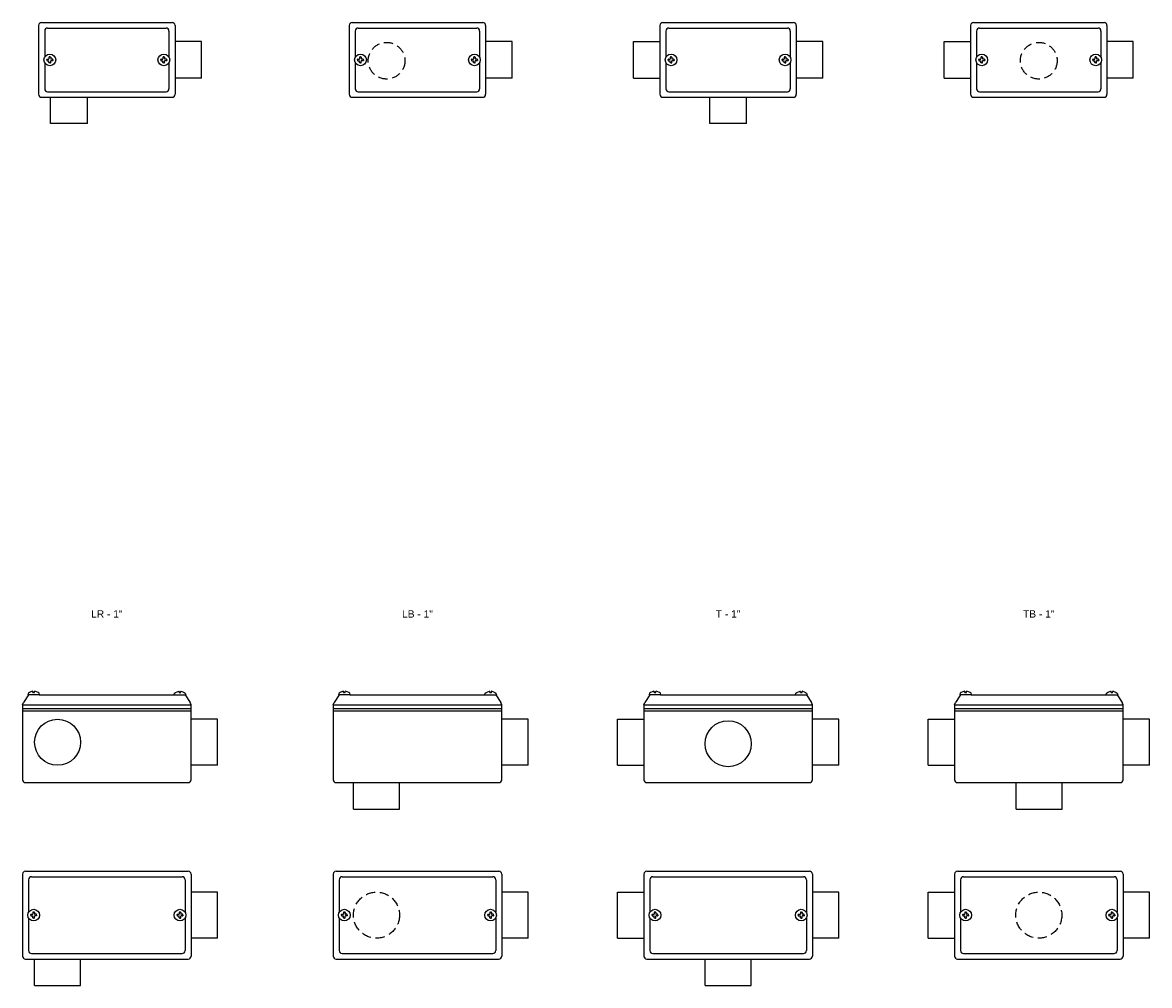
# Model space of a CAD drawing. Header units: millimetres. Extents: x -1637 to 3313, y 823 to 4086.
# Tile 14 of 18: x 1237 to 2005, y 2667 to 3324. Entities that reach past the tile are written whole.
import ezdxf
from ezdxf.enums import TextEntityAlignment as Align

# ---------------------------------------------------------------- set-up
doc = ezdxf.new("R2010")
doc.units = ezdxf.units.MM
doc.linetypes.add('HIDDEN', pattern=[9.525, 6.35, -3.175])
doc.layers.add('CONDULETE', color=8, linetype='Continuous')
doc.layers.add('FURO VASADO', color=251, linetype='HIDDEN')
doc.styles.get("Standard").update_dxf_attribs({"font": 'arial.ttf'})

msp = doc.modelspace()

# ---------------------------------------------------------------- linework, layer by layer
at = {"layer": 'CONDULETE'}
for p, q in [((1247.75, 3321.8), (1247.75, 3274.8)), ((1249.75, 3323.8), (1338.75, 3323.8)), ((1340.75, 3321.8), (1340.75, 3274.8)), ((1459.65, 3321.8), (1459.65, 3274.8)), ((1461.65, 3323.8), (1550.65, 3323.8)), ((1552.65, 3321.8), (1552.65, 3274.8)), ((1671.56, 3321.8), (1671.56, 3274.8)), ((1673.56, 3323.8), (1762.56, 3323.8)), ((1764.56, 3321.8), (1764.56, 3274.8)), ((1883.46, 3321.8), (1883.46, 3274.8)), ((1885.46, 3323.8), (1974.46, 3323.8)), ((1976.46, 3321.8), (1976.46, 3274.8)), ((1251.85, 3318.01), (1251.85, 3300.17)), ((1253.85, 3320.01), (1334.65, 3320.01)), ((1336.65, 3318.01), (1336.65, 3300.17)), ((1463.75, 3318.01), (1463.75, 3300.17)), ((1465.75, 3320.01), (1546.56, 3320.01)), ((1548.56, 3318.01), (1548.56, 3300.17)), ((1675.65, 3318.01), (1675.65, 3300.17)), ((1677.65, 3320.01), (1758.46, 3320.01)), ((1760.46, 3318.01), (1760.46, 3300.17)), ((1887.56, 3318.01), (1887.56, 3300.17)), ((1889.56, 3320.01), (1970.37, 3320.01)), ((1972.37, 3318.01), (1972.37, 3300.17)), ((1358.75, 3310.83), (1340.75, 3310.83)), ((1358.75, 3285.78), (1358.75, 3310.83)), ((1570.65, 3310.83), (1552.65, 3310.83)), ((1570.65, 3285.78), (1570.65, 3310.83)), ((1653.56, 3310.83), (1671.56, 3310.83)), ((1653.56, 3285.78), (1653.56, 3310.83)), ((1782.56, 3310.83), (1764.56, 3310.83)), ((1782.56, 3285.78), (1782.56, 3310.83)), ((1865.46, 3310.83), (1883.46, 3310.83)), ((1865.46, 3285.78), (1865.46, 3310.83)), ((1994.46, 3310.83), (1976.46, 3310.83)), ((1994.46, 3285.78), (1994.46, 3310.83)), ((1253.38, 3298.3), (1253.38, 3298.67)), ((1253.38, 3298.3), (1253.38, 3297.93)), ((1253.58, 3298.87), (1254.64, 3298.87)), ((1254.8, 3300.1), (1254.8, 3299.03)), ((1255.37, 3300.3), (1255, 3300.3)), ((1255.37, 3300.3), (1255.74, 3300.3)), ((1255.94, 3300.1), (1255.94, 3299.03)), ((1257.17, 3298.87), (1256.1, 3298.87)), ((1257.37, 3298.3), (1257.37, 3298.67)), ((1257.37, 3298.3), (1257.37, 3297.93)), ((1331.13, 3298.3), (1331.13, 3298.67)), ((1331.13, 3298.3), (1331.13, 3297.93)), ((1331.33, 3298.87), (1332.4, 3298.87)), ((1332.56, 3300.1), (1332.56, 3299.03)), ((1333.13, 3300.3), (1332.76, 3300.3)), ((1333.13, 3300.3), (1333.5, 3300.3)), ((1333.7, 3300.1), (1333.7, 3299.03)), ((1334.92, 3298.87), (1333.86, 3298.87)), ((1335.12, 3298.3), (1335.12, 3298.67)), ((1335.12, 3298.3), (1335.12, 3297.93)), ((1465.28, 3298.3), (1465.28, 3298.67)), ((1465.28, 3298.3), (1465.28, 3297.93)), ((1465.48, 3298.87), (1466.55, 3298.87)), ((1466.71, 3300.1), (1466.71, 3299.03)), ((1467.28, 3300.3), (1466.91, 3300.3)), ((1467.28, 3300.3), (1467.65, 3300.3)), ((1467.85, 3300.1), (1467.85, 3299.03)), ((1469.07, 3298.87), (1468.01, 3298.87)), ((1469.27, 3298.3), (1469.27, 3298.67)), ((1469.27, 3298.3), (1469.27, 3297.93)), ((1543.04, 3298.3), (1543.04, 3298.67)), ((1543.04, 3298.3), (1543.04, 3297.93)), ((1543.24, 3298.87), (1544.3, 3298.87)), ((1544.46, 3300.1), (1544.46, 3299.03)), ((1545.03, 3300.3), (1544.66, 3300.3)), ((1545.03, 3300.3), (1545.4, 3300.3)), ((1545.6, 3300.1), (1545.6, 3299.03)), ((1546.83, 3298.87), (1545.76, 3298.87)), ((1547.03, 3298.3), (1547.03, 3298.67)), ((1547.03, 3298.3), (1547.03, 3297.93)), ((1677.19, 3298.3), (1677.19, 3298.67)), ((1677.19, 3298.3), (1677.19, 3297.93)), ((1677.39, 3298.87), (1678.45, 3298.87)), ((1678.61, 3300.1), (1678.61, 3299.03)), ((1679.18, 3300.3), (1678.81, 3300.3)), ((1679.18, 3300.3), (1679.55, 3300.3)), ((1679.75, 3300.1), (1679.75, 3299.03)), ((1680.98, 3298.87), (1679.91, 3298.87)), ((1681.18, 3298.3), (1681.18, 3298.67)), ((1681.18, 3298.3), (1681.18, 3297.93)), ((1754.94, 3298.3), (1754.94, 3298.67)), ((1754.94, 3298.3), (1754.94, 3297.93)), ((1755.14, 3298.87), (1756.21, 3298.87)), ((1756.37, 3300.1), (1756.37, 3299.03)), ((1756.94, 3300.3), (1756.57, 3300.3)), ((1756.94, 3300.3), (1757.31, 3300.3)), ((1757.51, 3300.1), (1757.51, 3299.03)), ((1758.73, 3298.87), (1757.67, 3298.87)), ((1758.93, 3298.3), (1758.93, 3298.67)), ((1758.93, 3298.3), (1758.93, 3297.93)), ((1889.09, 3298.3), (1889.09, 3298.67)), ((1889.09, 3298.3), (1889.09, 3297.93)), ((1889.29, 3298.87), (1890.36, 3298.87)), ((1890.52, 3300.1), (1890.52, 3299.03)), ((1891.09, 3300.3), (1890.72, 3300.3)), ((1891.09, 3300.3), (1891.46, 3300.3)), ((1891.66, 3300.1), (1891.66, 3299.03)), ((1892.88, 3298.87), (1891.82, 3298.87)), ((1893.08, 3298.3), (1893.08, 3298.67)), ((1893.08, 3298.3), (1893.08, 3297.93)), ((1966.85, 3298.3), (1966.85, 3298.67)), ((1966.85, 3298.3), (1966.85, 3297.93)), ((1967.05, 3298.87), (1968.11, 3298.87)), ((1968.27, 3300.1), (1968.27, 3299.03)), ((1968.84, 3300.3), (1968.47, 3300.3)), ((1968.84, 3300.3), (1969.21, 3300.3)), ((1969.41, 3300.1), (1969.41, 3299.03)), ((1970.64, 3298.87), (1969.57, 3298.87)), ((1970.84, 3298.3), (1970.84, 3298.67)), ((1970.84, 3298.3), (1970.84, 3297.93)), ((1251.85, 3296.44), (1251.85, 3278.6)), ((1253.58, 3297.73), (1254.64, 3297.73)), ((1254.8, 3296.51), (1254.8, 3297.57)), ((1255.37, 3296.31), (1255, 3296.31)), ((1255.37, 3296.31), (1255.74, 3296.31)), ((1255.94, 3296.51), (1255.94, 3297.57)), ((1257.17, 3297.73), (1256.1, 3297.73)), ((1331.33, 3297.73), (1332.4, 3297.73)), ((1332.56, 3296.51), (1332.56, 3297.57)), ((1333.13, 3296.31), (1332.76, 3296.31)), ((1333.13, 3296.31), (1333.5, 3296.31)), ((1333.7, 3296.51), (1333.7, 3297.57)), ((1334.92, 3297.73), (1333.86, 3297.73)), ((1336.65, 3296.44), (1336.65, 3278.6)), ((1463.75, 3296.44), (1463.75, 3278.6)), ((1465.48, 3297.73), (1466.55, 3297.73)), ((1466.71, 3296.51), (1466.71, 3297.57)), ((1467.28, 3296.31), (1466.91, 3296.31)), ((1467.28, 3296.31), (1467.65, 3296.31)), ((1467.85, 3296.51), (1467.85, 3297.57)), ((1469.07, 3297.73), (1468.01, 3297.73)), ((1543.24, 3297.73), (1544.3, 3297.73)), ((1544.46, 3296.51), (1544.46, 3297.57)), ((1545.03, 3296.31), (1544.66, 3296.31)), ((1545.03, 3296.31), (1545.4, 3296.31)), ((1545.6, 3296.51), (1545.6, 3297.57)), ((1546.83, 3297.73), (1545.76, 3297.73)), ((1548.56, 3296.44), (1548.56, 3278.6)), ((1675.65, 3296.44), (1675.65, 3278.6)), ((1677.39, 3297.73), (1678.45, 3297.73)), ((1678.61, 3296.51), (1678.61, 3297.57)), ((1679.18, 3296.31), (1678.81, 3296.31)), ((1679.18, 3296.31), (1679.55, 3296.31)), ((1679.75, 3296.51), (1679.75, 3297.57)), ((1680.98, 3297.73), (1679.91, 3297.73)), ((1755.14, 3297.73), (1756.21, 3297.73)), ((1756.37, 3296.51), (1756.37, 3297.57)), ((1756.94, 3296.31), (1756.57, 3296.31)), ((1756.94, 3296.31), (1757.31, 3296.31)), ((1757.51, 3296.51), (1757.51, 3297.57)), ((1758.73, 3297.73), (1757.67, 3297.73)), ((1760.46, 3296.44), (1760.46, 3278.6)), ((1887.56, 3296.44), (1887.56, 3278.6)), ((1889.29, 3297.73), (1890.36, 3297.73)), ((1890.52, 3296.51), (1890.52, 3297.57)), ((1891.09, 3296.31), (1890.72, 3296.31)), ((1891.09, 3296.31), (1891.46, 3296.31)), ((1891.66, 3296.51), (1891.66, 3297.57)), ((1892.88, 3297.73), (1891.82, 3297.73)), ((1967.05, 3297.73), (1968.11, 3297.73)), ((1968.27, 3296.51), (1968.27, 3297.57)), ((1968.84, 3296.31), (1968.47, 3296.31)), ((1968.84, 3296.31), (1969.21, 3296.31)), ((1969.41, 3296.51), (1969.41, 3297.57)), ((1970.64, 3297.73), (1969.57, 3297.73)), ((1972.37, 3296.44), (1972.37, 3278.6)), ((1358.75, 3285.78), (1340.75, 3285.78)), ((1570.65, 3285.78), (1552.65, 3285.78)), ((1653.56, 3285.78), (1671.56, 3285.78)), ((1782.56, 3285.78), (1764.56, 3285.78)), ((1865.46, 3285.78), (1883.46, 3285.78)), ((1994.46, 3285.78), (1976.46, 3285.78)), ((1253.85, 3276.6), (1334.65, 3276.6)), ((1465.75, 3276.6), (1546.56, 3276.6)), ((1677.65, 3276.6), (1758.46, 3276.6)), ((1889.56, 3276.6), (1970.37, 3276.6)), ((1249.75, 3272.8), (1338.75, 3272.8)), ((1255.92, 3254.8), (1255.92, 3272.8)), ((1280.97, 3254.8), (1280.97, 3272.8)), ((1461.65, 3272.8), (1550.65, 3272.8)), ((1673.56, 3272.8), (1762.56, 3272.8)), ((1705.53, 3254.8), (1705.53, 3272.8)), ((1730.58, 3254.8), (1730.58, 3272.8)), ((1885.46, 3272.8), (1974.46, 3272.8)), ((1280.97, 3254.8), (1255.92, 3254.8)), ((1730.58, 3254.8), (1705.53, 3254.8)), ((1236.75, 2858.12), (1237.47, 2859.78)), ((1240.85, 2864.99), (1237.47, 2859.78)), ((1248.15, 2864.99), (1240.6, 2864.99)), ((1243.85, 2866.62), (1243.8, 2867.18)), ((1244.37, 2866.44), (1244.05, 2866.44)), ((1244.37, 2866.44), (1244.69, 2866.44)), ((1244.89, 2866.62), (1244.94, 2867.18)), ((1248.15, 2864.99), (1340.35, 2864.99)), ((1340.35, 2864.99), (1347.9, 2864.99)), ((1343.61, 2866.62), (1343.56, 2867.18)), ((1344.13, 2866.44), (1343.81, 2866.44)), ((1344.13, 2866.44), (1344.45, 2866.44)), ((1344.65, 2866.62), (1344.7, 2867.18)), ((1347.65, 2864.99), (1351.03, 2859.78)), ((1351.75, 2858.12), (1351.03, 2859.78)), ((1448.65, 2858.12), (1449.38, 2859.78)), ((1452.75, 2864.99), (1449.38, 2859.78)), ((1460.05, 2864.99), (1452.5, 2864.99)), ((1455.76, 2866.62), (1455.71, 2867.18)), ((1456.28, 2866.44), (1455.96, 2866.44)), ((1456.28, 2866.44), (1456.6, 2866.44)), ((1456.8, 2866.62), (1456.85, 2867.18)), ((1460.05, 2864.99), (1552.26, 2864.99)), ((1552.26, 2864.99), (1559.81, 2864.99)), ((1555.51, 2866.62), (1555.46, 2867.18)), ((1556.03, 2866.44), (1555.71, 2866.44)), ((1556.03, 2866.44), (1556.35, 2866.44)), ((1556.55, 2866.62), (1556.6, 2867.18)), ((1559.56, 2864.99), (1562.93, 2859.78)), ((1563.65, 2858.12), (1562.93, 2859.78)), ((1660.56, 2858.12), (1661.28, 2859.78)), ((1664.65, 2864.99), (1661.28, 2859.78)), ((1671.95, 2864.99), (1664.41, 2864.99)), ((1667.66, 2866.62), (1667.61, 2867.18)), ((1668.18, 2866.44), (1667.86, 2866.44)), ((1668.18, 2866.44), (1668.5, 2866.44)), ((1668.7, 2866.62), (1668.75, 2867.18)), ((1671.95, 2864.99), (1764.16, 2864.99)), ((1764.16, 2864.99), (1771.71, 2864.99)), ((1767.42, 2866.62), (1767.37, 2867.18)), ((1767.94, 2866.44), (1767.62, 2866.44)), ((1767.94, 2866.44), (1768.26, 2866.44)), ((1768.46, 2866.62), (1768.51, 2867.18)), ((1771.46, 2864.99), (1774.83, 2859.78)), ((1775.56, 2858.12), (1774.83, 2859.78)), ((1872.46, 2858.12), (1873.19, 2859.78)), ((1876.56, 2864.99), (1873.19, 2859.78)), ((1883.86, 2864.99), (1876.31, 2864.99)), ((1879.57, 2866.62), (1879.52, 2867.18)), ((1880.09, 2866.44), (1879.77, 2866.44)), ((1880.09, 2866.44), (1880.41, 2866.44)), ((1880.6, 2866.62), (1880.66, 2867.18)), ((1883.86, 2864.99), (1976.07, 2864.99)), ((1976.07, 2864.99), (1983.61, 2864.99)), ((1979.32, 2866.62), (1979.27, 2867.18)), ((1979.84, 2866.44), (1979.52, 2866.44)), ((1979.84, 2866.44), (1980.16, 2866.44)), ((1980.36, 2866.62), (1980.41, 2867.18)), ((1983.37, 2864.99), (1986.74, 2859.78)), ((1987.46, 2858.12), (1986.74, 2859.78)), ((1236.75, 2858.12), (1236.75, 2806.99)), ((1236.75, 2858.12), (1351.75, 2858.12)), ((1236.75, 2855.65), (1351.75, 2855.65)), ((1236.75, 2853.99), (1351.75, 2853.99)), ((1351.75, 2806.99), (1351.75, 2858.12)), ((1448.65, 2858.12), (1448.65, 2806.99)), ((1448.65, 2858.12), (1563.65, 2858.12)), ((1448.65, 2855.65), (1563.65, 2855.65)), ((1448.65, 2853.99), (1563.65, 2853.99)), ((1563.65, 2806.99), (1563.65, 2858.12)), ((1660.56, 2858.12), (1660.56, 2806.99)), ((1660.56, 2858.12), (1775.56, 2858.12)), ((1660.56, 2855.65), (1775.56, 2855.65)), ((1660.56, 2853.99), (1775.56, 2853.99)), ((1775.56, 2806.99), (1775.56, 2858.12)), ((1872.46, 2858.12), (1872.46, 2806.99)), ((1872.46, 2858.12), (1987.46, 2858.12)), ((1872.46, 2855.65), (1987.46, 2855.65)), ((1872.46, 2853.99), (1987.46, 2853.99)), ((1987.46, 2806.99), (1987.46, 2858.12)), ((1369.75, 2848.26), (1351.75, 2848.26)), ((1369.75, 2816.86), (1369.75, 2848.26)), ((1581.65, 2848.26), (1563.65, 2848.26)), ((1581.65, 2816.86), (1581.65, 2848.26)), ((1642.56, 2848.26), (1660.56, 2848.26)), ((1642.56, 2816.86), (1642.56, 2848.26)), ((1793.56, 2848.26), (1775.56, 2848.26)), ((1793.56, 2816.86), (1793.56, 2848.26)), ((1854.46, 2848.26), (1872.46, 2848.26)), ((1854.46, 2816.86), (1854.46, 2848.26)), ((2005.46, 2848.26), (1987.46, 2848.26)), ((2005.46, 2816.86), (2005.46, 2848.26)), ((1369.75, 2816.86), (1351.75, 2816.86)), ((1581.65, 2816.86), (1563.65, 2816.86)), ((1642.56, 2816.86), (1660.56, 2816.86)), ((1793.56, 2816.86), (1775.56, 2816.86)), ((1854.46, 2816.86), (1872.46, 2816.86)), ((2005.46, 2816.86), (1987.46, 2816.86)), ((1238.75, 2804.99), (1349.75, 2804.99)), ((1450.65, 2804.99), (1561.65, 2804.99)), ((1462.5, 2786.99), (1462.5, 2804.99)), ((1493.9, 2786.99), (1493.9, 2804.99)), ((1662.56, 2804.99), (1773.56, 2804.99)), ((1874.46, 2804.99), (1985.46, 2804.99)), ((1914.56, 2786.99), (1914.56, 2804.99)), ((1945.96, 2786.99), (1945.96, 2804.99)), ((1462.5, 2786.99), (1493.9, 2786.99)), ((1914.56, 2786.99), (1945.96, 2786.99)), ((1238.75, 2744.56), (1349.75, 2744.56)), ((1450.65, 2744.56), (1561.65, 2744.56)), ((1662.56, 2744.56), (1773.56, 2744.56)), ((1874.46, 2744.56), (1985.46, 2744.56)), ((1236.75, 2742.56), (1236.75, 2686.56)), ((1240.85, 2738.76), (1240.85, 2716.42)), ((1242.85, 2740.76), (1345.65, 2740.76)), ((1347.65, 2738.76), (1347.65, 2716.42)), ((1351.75, 2742.56), (1351.75, 2686.56)), ((1448.65, 2742.56), (1448.65, 2686.56)), ((1452.75, 2738.76), (1452.75, 2716.42)), ((1454.75, 2740.76), (1557.56, 2740.76)), ((1559.56, 2738.76), (1559.56, 2716.42)), ((1563.65, 2742.56), (1563.65, 2686.56)), ((1660.56, 2742.56), (1660.56, 2686.56)), ((1664.65, 2738.76), (1664.65, 2716.42)), ((1666.65, 2740.76), (1769.46, 2740.76)), ((1771.46, 2738.76), (1771.46, 2716.42)), ((1775.56, 2742.56), (1775.56, 2686.56)), ((1872.46, 2742.56), (1872.46, 2686.56)), ((1876.56, 2738.76), (1876.56, 2716.42)), ((1878.56, 2740.76), (1981.37, 2740.76)), ((1983.37, 2738.76), (1983.37, 2716.42)), ((1987.46, 2742.56), (1987.46, 2686.56)), ((1369.75, 2730.26), (1351.75, 2730.26)), ((1369.75, 2698.86), (1369.75, 2730.26)), ((1581.65, 2730.26), (1563.65, 2730.26)), ((1581.65, 2698.86), (1581.65, 2730.26)), ((1642.56, 2730.26), (1660.56, 2730.26)), ((1642.56, 2698.86), (1642.56, 2730.26)), ((1793.56, 2730.26), (1775.56, 2730.26)), ((1793.56, 2698.86), (1793.56, 2730.26)), ((1854.46, 2730.26), (1872.46, 2730.26)), ((1854.46, 2698.86), (1854.46, 2730.26)), ((2005.46, 2730.26), (1987.46, 2730.26)), ((2005.46, 2698.86), (2005.46, 2730.26)), ((1242.38, 2714.56), (1242.38, 2714.93)), ((1242.38, 2714.56), (1242.38, 2714.19)), ((1242.58, 2715.13), (1243.64, 2715.13)), ((1242.58, 2713.99), (1243.64, 2713.99)), ((1243.8, 2716.35), (1243.8, 2715.29)), ((1243.8, 2712.76), (1243.8, 2713.83)), ((1244.37, 2716.55), (1244, 2716.55)), ((1244.37, 2716.55), (1244.74, 2716.55)), ((1244.94, 2716.35), (1244.94, 2715.29)), ((1244.94, 2712.76), (1244.94, 2713.83)), ((1246.17, 2715.13), (1245.1, 2715.13)), ((1246.17, 2713.99), (1245.1, 2713.99)), ((1246.37, 2714.56), (1246.37, 2714.93)), ((1246.37, 2714.56), (1246.37, 2714.19)), ((1342.13, 2714.56), (1342.13, 2714.93)), ((1342.13, 2714.56), (1342.13, 2714.19)), ((1342.33, 2715.13), (1343.4, 2715.13)), ((1342.33, 2713.99), (1343.4, 2713.99)), ((1343.56, 2716.35), (1343.56, 2715.29)), ((1343.56, 2712.76), (1343.56, 2713.83)), ((1344.13, 2716.55), (1343.76, 2716.55)), ((1344.13, 2716.55), (1344.5, 2716.55)), ((1344.7, 2716.35), (1344.7, 2715.29)), ((1344.7, 2712.76), (1344.7, 2713.83)), ((1345.92, 2715.13), (1344.86, 2715.13)), ((1345.92, 2713.99), (1344.86, 2713.99)), ((1346.12, 2714.56), (1346.12, 2714.93)), ((1346.12, 2714.56), (1346.12, 2714.19)), ((1454.28, 2714.56), (1454.28, 2714.93)), ((1454.28, 2714.56), (1454.28, 2714.19)), ((1454.48, 2715.13), (1455.55, 2715.13)), ((1454.48, 2713.99), (1455.55, 2713.99)), ((1455.71, 2716.35), (1455.71, 2715.29)), ((1455.71, 2712.76), (1455.71, 2713.83)), ((1456.28, 2716.55), (1455.91, 2716.55)), ((1456.28, 2716.55), (1456.65, 2716.55)), ((1456.85, 2716.35), (1456.85, 2715.29)), ((1456.85, 2712.76), (1456.85, 2713.83)), ((1458.07, 2715.13), (1457.01, 2715.13)), ((1458.07, 2713.99), (1457.01, 2713.99)), ((1458.27, 2714.56), (1458.27, 2714.93)), ((1458.27, 2714.56), (1458.27, 2714.19)), ((1554.04, 2714.56), (1554.04, 2714.93)), ((1554.04, 2714.56), (1554.04, 2714.19)), ((1554.24, 2715.13), (1555.3, 2715.13)), ((1554.24, 2713.99), (1555.3, 2713.99)), ((1555.46, 2716.35), (1555.46, 2715.29)), ((1555.46, 2712.76), (1555.46, 2713.83)), ((1556.03, 2716.55), (1555.66, 2716.55)), ((1556.03, 2716.55), (1556.4, 2716.55)), ((1556.6, 2716.35), (1556.6, 2715.29)), ((1556.6, 2712.76), (1556.6, 2713.83)), ((1557.83, 2715.13), (1556.76, 2715.13)), ((1557.83, 2713.99), (1556.76, 2713.99)), ((1558.03, 2714.56), (1558.03, 2714.93)), ((1558.03, 2714.56), (1558.03, 2714.19)), ((1666.19, 2714.56), (1666.19, 2714.93)), ((1666.19, 2714.56), (1666.19, 2714.19)), ((1666.39, 2715.13), (1667.45, 2715.13)), ((1666.39, 2713.99), (1667.45, 2713.99)), ((1667.61, 2716.35), (1667.61, 2715.29)), ((1667.61, 2712.76), (1667.61, 2713.83)), ((1668.18, 2716.55), (1667.81, 2716.55)), ((1668.18, 2716.55), (1668.55, 2716.55)), ((1668.75, 2716.35), (1668.75, 2715.29)), ((1668.75, 2712.76), (1668.75, 2713.83)), ((1669.98, 2715.13), (1668.91, 2715.13)), ((1669.98, 2713.99), (1668.91, 2713.99)), ((1670.18, 2714.56), (1670.18, 2714.93)), ((1670.18, 2714.56), (1670.18, 2714.19)), ((1765.94, 2714.56), (1765.94, 2714.93)), ((1765.94, 2714.56), (1765.94, 2714.19)), ((1766.14, 2715.13), (1767.21, 2715.13)), ((1766.14, 2713.99), (1767.21, 2713.99)), ((1767.37, 2716.35), (1767.37, 2715.29)), ((1767.37, 2712.76), (1767.37, 2713.83)), ((1767.94, 2716.55), (1767.57, 2716.55)), ((1767.94, 2716.55), (1768.31, 2716.55)), ((1768.51, 2716.35), (1768.51, 2715.29)), ((1768.51, 2712.76), (1768.51, 2713.83)), ((1769.73, 2715.13), (1768.67, 2715.13)), ((1769.73, 2713.99), (1768.67, 2713.99)), ((1769.93, 2714.56), (1769.93, 2714.93)), ((1769.93, 2714.56), (1769.93, 2714.19)), ((1878.09, 2714.56), (1878.09, 2714.93)), ((1878.09, 2714.56), (1878.09, 2714.19)), ((1878.29, 2715.13), (1879.36, 2715.13)), ((1878.29, 2713.99), (1879.36, 2713.99)), ((1879.52, 2716.35), (1879.52, 2715.29)), ((1879.52, 2712.76), (1879.52, 2713.83)), ((1880.09, 2716.55), (1879.72, 2716.55)), ((1880.09, 2716.55), (1880.46, 2716.55)), ((1880.66, 2716.35), (1880.66, 2715.29)), ((1880.66, 2712.76), (1880.66, 2713.83)), ((1881.88, 2715.13), (1880.82, 2715.13)), ((1881.88, 2713.99), (1880.82, 2713.99)), ((1882.08, 2714.56), (1882.08, 2714.93)), ((1882.08, 2714.56), (1882.08, 2714.19)), ((1977.85, 2714.56), (1977.85, 2714.93)), ((1977.85, 2714.56), (1977.85, 2714.19)), ((1978.05, 2715.13), (1979.11, 2715.13)), ((1978.05, 2713.99), (1979.11, 2713.99)), ((1979.27, 2716.35), (1979.27, 2715.29)), ((1979.27, 2712.76), (1979.27, 2713.83)), ((1979.84, 2716.55), (1979.47, 2716.55)), ((1979.84, 2716.55), (1980.21, 2716.55)), ((1980.41, 2716.35), (1980.41, 2715.29)), ((1980.41, 2712.76), (1980.41, 2713.83)), ((1981.64, 2715.13), (1980.57, 2715.13)), ((1981.64, 2713.99), (1980.57, 2713.99)), ((1981.84, 2714.56), (1981.84, 2714.93)), ((1981.84, 2714.56), (1981.84, 2714.19)), ((1240.85, 2712.69), (1240.85, 2690.35)), ((1240.85, 2708.19), (1240.85, 2690.35)), ((1244.37, 2712.56), (1244, 2712.56)), ((1244.37, 2712.56), (1244.74, 2712.56)), ((1344.13, 2712.56), (1343.76, 2712.56)), ((1344.13, 2712.56), (1344.5, 2712.56)), ((1347.65, 2712.69), (1347.65, 2690.35)), ((1347.65, 2708.19), (1347.65, 2690.35)), ((1452.75, 2712.69), (1452.75, 2690.35)), ((1452.75, 2708.19), (1452.75, 2690.35)), ((1456.28, 2712.56), (1455.91, 2712.56)), ((1456.28, 2712.56), (1456.65, 2712.56)), ((1556.03, 2712.56), (1555.66, 2712.56)), ((1556.03, 2712.56), (1556.4, 2712.56)), ((1559.56, 2712.69), (1559.56, 2690.35)), ((1559.56, 2708.19), (1559.56, 2690.35)), ((1664.65, 2712.69), (1664.65, 2690.35)), ((1664.65, 2708.19), (1664.65, 2690.35)), ((1668.18, 2712.56), (1667.81, 2712.56)), ((1668.18, 2712.56), (1668.55, 2712.56)), ((1767.94, 2712.56), (1767.57, 2712.56)), ((1767.94, 2712.56), (1768.31, 2712.56)), ((1771.46, 2712.69), (1771.46, 2690.35)), ((1771.46, 2708.19), (1771.46, 2690.35)), ((1876.56, 2712.69), (1876.56, 2690.35)), ((1876.56, 2708.19), (1876.56, 2690.35)), ((1880.09, 2712.56), (1879.72, 2712.56)), ((1880.09, 2712.56), (1880.46, 2712.56)), ((1979.84, 2712.56), (1979.47, 2712.56)), ((1979.84, 2712.56), (1980.21, 2712.56)), ((1983.37, 2712.69), (1983.37, 2690.35)), ((1983.37, 2708.19), (1983.37, 2690.35)), ((1369.75, 2698.86), (1351.75, 2698.86)), ((1581.65, 2698.86), (1563.65, 2698.86)), ((1642.56, 2698.86), (1660.56, 2698.86)), ((1793.56, 2698.86), (1775.56, 2698.86)), ((1854.46, 2698.86), (1872.46, 2698.86)), ((2005.46, 2698.86), (1987.46, 2698.86)), ((1238.75, 2684.56), (1349.75, 2684.56)), ((1242.85, 2688.35), (1345.65, 2688.35)), ((1244.95, 2666.56), (1244.95, 2684.56)), ((1276.35, 2666.56), (1276.35, 2684.56)), ((1450.65, 2684.56), (1561.65, 2684.56)), ((1454.75, 2688.35), (1557.56, 2688.35)), ((1662.56, 2684.56), (1773.56, 2684.56)), ((1666.65, 2688.35), (1769.46, 2688.35)), ((1702.36, 2666.56), (1702.36, 2684.56)), ((1733.76, 2666.56), (1733.76, 2684.56)), ((1874.46, 2684.56), (1985.46, 2684.56)), ((1878.56, 2688.35), (1981.37, 2688.35)), ((1244.95, 2666.56), (1276.35, 2666.56)), ((1702.36, 2666.56), (1733.76, 2666.56))]:
    msp.add_line(p, q, dxfattribs=at)
for centre, radius in [((1255.37, 3298.3), 3.99), ((1333.13, 3298.3), 3.99), ((1467.28, 3298.3), 3.99), ((1545.03, 3298.3), 3.99), ((1679.18, 3298.3), 3.99), ((1756.94, 3298.3), 3.99), ((1891.09, 3298.3), 3.99), ((1968.84, 3298.3), 3.99), ((1260.65, 2832.56), 15.7), ((1718.06, 2831.56), 15.7), ((1244.37, 2714.56), 3.99), ((1344.13, 2714.56), 3.99), ((1456.28, 2714.56), 3.99), ((1556.03, 2714.56), 3.99), ((1668.18, 2714.56), 3.99), ((1767.94, 2714.56), 3.99), ((1880.09, 2714.56), 3.99), ((1979.84, 2714.56), 3.99)]:
    msp.add_circle(centre, radius, dxfattribs=at)
for centre, radius, start, end in [((1249.75, 3321.8), 2, 90, 180), ((1338.75, 3321.8), 2, 0, 90), ((1461.65, 3321.8), 2, 90, 180), ((1550.65, 3321.8), 2, 0, 90), ((1673.56, 3321.8), 2, 90, 180), ((1762.56, 3321.8), 2, 0, 90), ((1885.46, 3321.8), 2, 90, 180), ((1974.46, 3321.8), 2, 0, 90), ((1253.85, 3318.01), 2, 90, 180), ((1334.65, 3318.01), 2, 0, 90), ((1465.75, 3318.01), 2, 90, 180), ((1546.56, 3318.01), 2, 0, 90), ((1677.65, 3318.01), 2, 90, 180), ((1758.46, 3318.01), 2, 0, 90), ((1889.56, 3318.01), 2, 90, 180), ((1970.37, 3318.01), 2, 0, 90), ((1253.58, 3298.67), 0.2, 90, 180), ((1253.58, 3297.93), 0.2, 180, 270), ((1254.64, 3299.03), 0.16, 270, 0), ((1255, 3300.1), 0.2, 90, 180), ((1255.74, 3300.1), 0.2, 0, 90), ((1256.1, 3299.03), 0.16, 180, 270), ((1257.17, 3298.67), 0.2, 0, 90), ((1257.17, 3297.93), 0.2, 270, 0), ((1331.33, 3298.67), 0.2, 90, 180), ((1331.33, 3297.93), 0.2, 180, 270), ((1332.4, 3299.03), 0.16, 270, 0), ((1332.76, 3300.1), 0.2, 90, 180), ((1333.5, 3300.1), 0.2, 0, 90), ((1333.86, 3299.03), 0.16, 180, 270), ((1334.92, 3298.67), 0.2, 0, 90), ((1334.92, 3297.93), 0.2, 270, 0), ((1465.48, 3298.67), 0.2, 90, 180), ((1465.48, 3297.93), 0.2, 180, 270), ((1466.55, 3299.03), 0.16, 270, 0), ((1466.91, 3300.1), 0.2, 90, 180), ((1467.65, 3300.1), 0.2, 0, 90), ((1468.01, 3299.03), 0.16, 180, 270), ((1469.07, 3298.67), 0.2, 0, 90), ((1469.07, 3297.93), 0.2, 270, 0), ((1543.24, 3298.67), 0.2, 90, 180), ((1543.24, 3297.93), 0.2, 180, 270), ((1544.3, 3299.03), 0.16, 270, 0), ((1544.66, 3300.1), 0.2, 90, 180), ((1545.4, 3300.1), 0.2, 0, 90), ((1545.76, 3299.03), 0.16, 180, 270), ((1546.83, 3298.67), 0.2, 0, 90), ((1546.83, 3297.93), 0.2, 270, 0), ((1677.39, 3298.67), 0.2, 90, 180), ((1677.39, 3297.93), 0.2, 180, 270), ((1678.45, 3299.03), 0.16, 270, 0), ((1678.81, 3300.1), 0.2, 90, 180), ((1679.55, 3300.1), 0.2, 0, 90), ((1679.91, 3299.03), 0.16, 180, 270), ((1680.98, 3298.67), 0.2, 0, 90), ((1680.98, 3297.93), 0.2, 270, 0), ((1755.14, 3298.67), 0.2, 90, 180), ((1755.14, 3297.93), 0.2, 180, 270), ((1756.21, 3299.03), 0.16, 270, 0), ((1756.57, 3300.1), 0.2, 90, 180), ((1757.31, 3300.1), 0.2, 0, 90), ((1757.67, 3299.03), 0.16, 180, 270), ((1758.73, 3298.67), 0.2, 0, 90), ((1758.73, 3297.93), 0.2, 270, 0), ((1889.29, 3298.67), 0.2, 90, 180), ((1889.29, 3297.93), 0.2, 180, 270), ((1890.36, 3299.03), 0.16, 270, 0), ((1890.72, 3300.1), 0.2, 90, 180), ((1891.46, 3300.1), 0.2, 0, 90), ((1891.82, 3299.03), 0.16, 180, 270), ((1892.88, 3298.67), 0.2, 0, 90), ((1892.88, 3297.93), 0.2, 270, 0), ((1967.05, 3298.67), 0.2, 90, 180), ((1967.05, 3297.93), 0.2, 180, 270), ((1968.11, 3299.03), 0.16, 270, 0), ((1968.47, 3300.1), 0.2, 90, 180), ((1969.21, 3300.1), 0.2, 0, 90), ((1969.57, 3299.03), 0.16, 180, 270), ((1970.64, 3298.67), 0.2, 0, 90), ((1970.64, 3297.93), 0.2, 270, 0), ((1254.64, 3297.57), 0.16, 0, 90), ((1255, 3296.51), 0.2, 180, 270), ((1255.74, 3296.51), 0.2, 270, 0), ((1256.1, 3297.57), 0.16, 90, 180), ((1332.4, 3297.57), 0.16, 0, 90), ((1332.76, 3296.51), 0.2, 180, 270), ((1333.5, 3296.51), 0.2, 270, 0), ((1333.86, 3297.57), 0.16, 90, 180), ((1466.55, 3297.57), 0.16, 0, 90), ((1466.91, 3296.51), 0.2, 180, 270), ((1467.65, 3296.51), 0.2, 270, 0), ((1468.01, 3297.57), 0.16, 90, 180), ((1544.3, 3297.57), 0.16, 0, 90), ((1544.66, 3296.51), 0.2, 180, 270), ((1545.4, 3296.51), 0.2, 270, 0), ((1545.76, 3297.57), 0.16, 90, 180), ((1678.45, 3297.57), 0.16, 0, 90), ((1678.81, 3296.51), 0.2, 180, 270), ((1679.55, 3296.51), 0.2, 270, 0), ((1679.91, 3297.57), 0.16, 90, 180), ((1756.21, 3297.57), 0.16, 0, 90), ((1756.57, 3296.51), 0.2, 180, 270), ((1757.31, 3296.51), 0.2, 270, 0), ((1757.67, 3297.57), 0.16, 90, 180), ((1890.36, 3297.57), 0.16, 0, 90), ((1890.72, 3296.51), 0.2, 180, 270), ((1891.46, 3296.51), 0.2, 270, 0), ((1891.82, 3297.57), 0.16, 90, 180), ((1968.11, 3297.57), 0.16, 0, 90), ((1968.47, 3296.51), 0.2, 180, 270), ((1969.21, 3296.51), 0.2, 270, 0), ((1969.57, 3297.57), 0.16, 90, 180), ((1249.75, 3274.8), 2, 180, 270), ((1253.85, 3278.6), 2, 180, 270), ((1334.65, 3278.6), 2, 270, 0), ((1338.75, 3274.8), 2, 270, 0), ((1461.65, 3274.8), 2, 180, 270), ((1465.75, 3278.6), 2, 180, 270), ((1546.56, 3278.6), 2, 270, 0), ((1550.65, 3274.8), 2, 270, 0), ((1673.56, 3274.8), 2, 180, 270), ((1677.65, 3278.6), 2, 180, 270), ((1758.46, 3278.6), 2, 270, 0), ((1762.56, 3274.8), 2, 270, 0), ((1885.46, 3274.8), 2, 180, 270), ((1889.56, 3278.6), 2, 180, 270), ((1970.37, 3278.6), 2, 270, 0), ((1974.46, 3274.8), 2, 270, 0), ((1243.6, 2867.16), 0.2, 5.15271, 97.00038), ((1245.14, 2867.16), 0.2, 82.99962, 174.84729), ((1343.36, 2867.16), 0.2, 5.15271, 97.00038), ((1344.9, 2867.16), 0.2, 82.99962, 174.84729), ((1455.51, 2867.16), 0.2, 5.15271, 97.00038), ((1457.05, 2867.16), 0.2, 82.99962, 174.84729), ((1555.26, 2867.16), 0.2, 5.15271, 97.00038), ((1556.8, 2867.16), 0.2, 82.99962, 174.84729), ((1667.41, 2867.16), 0.2, 5.15271, 97.00038), ((1668.95, 2867.16), 0.2, 82.99962, 174.84729), ((1767.17, 2867.16), 0.2, 5.15271, 97.00038), ((1768.7, 2867.16), 0.2, 82.99962, 174.84729), ((1879.32, 2867.16), 0.2, 5.15271, 97.00038), ((1880.85, 2867.16), 0.2, 82.99962, 174.84729), ((1979.07, 2867.16), 0.2, 5.15271, 97.00038), ((1980.61, 2867.16), 0.2, 82.99962, 174.84729), ((1240.6, 2865.19), 0.2, 170.96153, 270), ((1244.05, 2866.64), 0.2, 185.15271, 270), ((1244.69, 2866.64), 0.2, 270, 354.84729), ((1248.15, 2865.19), 0.2, 270, 9.03847), ((1340.35, 2865.19), 0.2, 170.96153, 270), ((1343.81, 2866.64), 0.2, 185.15271, 270), ((1344.45, 2866.64), 0.2, 270, 354.84729), ((1347.9, 2865.19), 0.2, 270, 9.03847), ((1452.5, 2865.19), 0.2, 170.96153, 270), ((1455.96, 2866.64), 0.2, 185.15271, 270), ((1456.6, 2866.64), 0.2, 270, 354.84729), ((1460.05, 2865.19), 0.2, 270, 9.03847), ((1552.26, 2865.19), 0.2, 170.96153, 270), ((1555.71, 2866.64), 0.2, 185.15271, 270), ((1556.35, 2866.64), 0.2, 270, 354.84729), ((1559.81, 2865.19), 0.2, 270, 9.03847), ((1664.41, 2865.19), 0.2, 170.96153, 270), ((1667.86, 2866.64), 0.2, 185.15271, 270), ((1668.5, 2866.64), 0.2, 270, 354.84729), ((1671.95, 2865.19), 0.2, 270, 9.03847), ((1764.16, 2865.19), 0.2, 170.96153, 270), ((1767.62, 2866.64), 0.2, 185.15271, 270), ((1768.26, 2866.64), 0.2, 270, 354.84729), ((1771.71, 2865.19), 0.2, 270, 9.03847), ((1876.31, 2865.19), 0.2, 170.96153, 270), ((1879.77, 2866.64), 0.2, 185.15271, 270), ((1880.41, 2866.64), 0.2, 270, 354.84729), ((1883.86, 2865.19), 0.2, 270, 9.03847), ((1976.07, 2865.19), 0.2, 170.96153, 270), ((1979.52, 2866.64), 0.2, 185.15271, 270), ((1980.16, 2866.64), 0.2, 270, 354.84729), ((1983.61, 2865.19), 0.2, 270, 9.03847), ((1238.75, 2806.99), 2, 180, 270), ((1349.75, 2806.99), 2, 270, 0), ((1450.65, 2806.99), 2, 180, 270), ((1561.65, 2806.99), 2, 270, 0), ((1662.56, 2806.99), 2, 180, 270), ((1773.56, 2806.99), 2, 270, 0), ((1874.46, 2806.99), 2, 180, 270), ((1985.46, 2806.99), 2, 270, 0), ((1238.75, 2742.56), 2, 90, 180), ((1349.75, 2742.56), 2, 0, 90), ((1450.65, 2742.56), 2, 90, 180), ((1561.65, 2742.56), 2, 0, 90), ((1662.56, 2742.56), 2, 90, 180), ((1773.56, 2742.56), 2, 0, 90), ((1874.46, 2742.56), 2, 90, 180), ((1985.46, 2742.56), 2, 0, 90), ((1242.85, 2738.76), 2, 90, 180), ((1345.65, 2738.76), 2, 0, 90), ((1454.75, 2738.76), 2, 90, 180), ((1557.56, 2738.76), 2, 0, 90), ((1666.65, 2738.76), 2, 90, 180), ((1769.46, 2738.76), 2, 0, 90), ((1878.56, 2738.76), 2, 90, 180), ((1981.37, 2738.76), 2, 0, 90), ((1242.58, 2714.93), 0.2, 90, 180), ((1242.58, 2714.19), 0.2, 180, 270), ((1243.64, 2715.29), 0.16, 270, 0), ((1243.64, 2713.83), 0.16, 0, 90), ((1244, 2716.35), 0.2, 90, 180), ((1244.74, 2716.35), 0.2, 0, 90), ((1245.1, 2715.29), 0.16, 180, 270), ((1245.1, 2713.83), 0.16, 90, 180), ((1246.17, 2714.93), 0.2, 0, 90), ((1246.17, 2714.19), 0.2, 270, 0), ((1342.33, 2714.93), 0.2, 90, 180), ((1342.33, 2714.19), 0.2, 180, 270), ((1343.4, 2715.29), 0.16, 270, 0), ((1343.4, 2713.83), 0.16, 0, 90), ((1343.76, 2716.35), 0.2, 90, 180), ((1344.5, 2716.35), 0.2, 0, 90), ((1344.86, 2715.29), 0.16, 180, 270), ((1344.86, 2713.83), 0.16, 90, 180), ((1345.92, 2714.93), 0.2, 0, 90), ((1345.92, 2714.19), 0.2, 270, 0), ((1454.48, 2714.93), 0.2, 90, 180), ((1454.48, 2714.19), 0.2, 180, 270), ((1455.55, 2715.29), 0.16, 270, 0), ((1455.55, 2713.83), 0.16, 0, 90), ((1455.91, 2716.35), 0.2, 90, 180), ((1456.65, 2716.35), 0.2, 0, 90), ((1457.01, 2715.29), 0.16, 180, 270), ((1457.01, 2713.83), 0.16, 90, 180), ((1458.07, 2714.93), 0.2, 0, 90), ((1458.07, 2714.19), 0.2, 270, 0), ((1554.24, 2714.93), 0.2, 90, 180), ((1554.24, 2714.19), 0.2, 180, 270), ((1555.3, 2715.29), 0.16, 270, 0), ((1555.3, 2713.83), 0.16, 0, 90), ((1555.66, 2716.35), 0.2, 90, 180), ((1556.4, 2716.35), 0.2, 0, 90), ((1556.76, 2715.29), 0.16, 180, 270), ((1556.76, 2713.83), 0.16, 90, 180), ((1557.83, 2714.93), 0.2, 0, 90), ((1557.83, 2714.19), 0.2, 270, 0), ((1666.39, 2714.93), 0.2, 90, 180), ((1666.39, 2714.19), 0.2, 180, 270), ((1667.45, 2715.29), 0.16, 270, 0), ((1667.45, 2713.83), 0.16, 0, 90), ((1667.81, 2716.35), 0.2, 90, 180), ((1668.55, 2716.35), 0.2, 0, 90), ((1668.91, 2715.29), 0.16, 180, 270), ((1668.91, 2713.83), 0.16, 90, 180), ((1669.98, 2714.93), 0.2, 0, 90), ((1669.98, 2714.19), 0.2, 270, 0), ((1766.14, 2714.93), 0.2, 90, 180), ((1766.14, 2714.19), 0.2, 180, 270), ((1767.21, 2715.29), 0.16, 270, 0), ((1767.21, 2713.83), 0.16, 0, 90), ((1767.57, 2716.35), 0.2, 90, 180), ((1768.31, 2716.35), 0.2, 0, 90), ((1768.67, 2715.29), 0.16, 180, 270), ((1768.67, 2713.83), 0.16, 90, 180), ((1769.73, 2714.93), 0.2, 0, 90), ((1769.73, 2714.19), 0.2, 270, 0), ((1878.29, 2714.93), 0.2, 90, 180), ((1878.29, 2714.19), 0.2, 180, 270), ((1879.36, 2715.29), 0.16, 270, 0), ((1879.36, 2713.83), 0.16, 0, 90), ((1879.72, 2716.35), 0.2, 90, 180), ((1880.46, 2716.35), 0.2, 0, 90), ((1880.82, 2715.29), 0.16, 180, 270), ((1880.82, 2713.83), 0.16, 90, 180), ((1881.88, 2714.93), 0.2, 0, 90), ((1881.88, 2714.19), 0.2, 270, 0), ((1978.05, 2714.93), 0.2, 90, 180), ((1978.05, 2714.19), 0.2, 180, 270), ((1979.11, 2715.29), 0.16, 270, 0), ((1979.11, 2713.83), 0.16, 0, 90), ((1979.47, 2716.35), 0.2, 90, 180), ((1980.21, 2716.35), 0.2, 0, 90), ((1980.57, 2715.29), 0.16, 180, 270), ((1980.57, 2713.83), 0.16, 90, 180), ((1981.64, 2714.93), 0.2, 0, 90), ((1981.64, 2714.19), 0.2, 270, 0), ((1244, 2712.76), 0.2, 180, 270), ((1244.74, 2712.76), 0.2, 270, 0), ((1343.76, 2712.76), 0.2, 180, 270), ((1344.5, 2712.76), 0.2, 270, 0), ((1455.91, 2712.76), 0.2, 180, 270), ((1456.65, 2712.76), 0.2, 270, 0), ((1555.66, 2712.76), 0.2, 180, 270), ((1556.4, 2712.76), 0.2, 270, 0), ((1667.81, 2712.76), 0.2, 180, 270), ((1668.55, 2712.76), 0.2, 270, 0), ((1767.57, 2712.76), 0.2, 180, 270), ((1768.31, 2712.76), 0.2, 270, 0), ((1879.72, 2712.76), 0.2, 180, 270), ((1880.46, 2712.76), 0.2, 270, 0), ((1979.47, 2712.76), 0.2, 180, 270), ((1980.21, 2712.76), 0.2, 270, 0), ((1238.75, 2686.56), 2, 180, 270), ((1242.85, 2690.35), 2, 180, 270), ((1345.65, 2690.35), 2, 270, 0), ((1349.75, 2686.56), 2, 270, 0), ((1450.65, 2686.56), 2, 180, 270), ((1454.75, 2690.35), 2, 180, 270), ((1557.56, 2690.35), 2, 270, 0), ((1561.65, 2686.56), 2, 270, 0), ((1662.56, 2686.56), 2, 180, 270), ((1666.65, 2690.35), 2, 180, 270), ((1769.46, 2690.35), 2, 270, 0), ((1773.56, 2686.56), 2, 270, 0), ((1874.46, 2686.56), 2, 180, 270), ((1878.56, 2690.35), 2, 180, 270), ((1981.37, 2690.35), 2, 270, 0), ((1985.46, 2686.56), 2, 270, 0)]:
    msp.add_arc(centre, radius, start, end, dxfattribs=at)
for centre, start_param, end_param in [((1244.37, 2864.99), 1.770953, 3.045608), ((1244.37, 2864.99), 0.095985, 1.37064), ((1456.28, 2864.99), 1.770953, 3.045608), ((1456.28, 2864.99), 0.095985, 1.37064), ((1668.18, 2864.99), 1.770953, 3.045608), ((1668.18, 2864.99), 0.095985, 1.37064), ((1880.09, 2864.99), 1.770953, 3.045608), ((1880.09, 2864.99), 0.095985, 1.37064)]:
    msp.add_ellipse(centre, major_axis=(3.99, 0), ratio=0.605263, start_param=start_param, end_param=end_param, dxfattribs=at)
at = {"layer": 'CONDULETE', "extrusion": (0, 0, -1)}
for centre, start_param, end_param in [((1344.13, 2864.99), 0.095985, 1.37064), ((1344.13, 2864.99), 1.770953, 3.045608), ((1556.03, 2864.99), 0.095985, 1.37064), ((1556.03, 2864.99), 1.770953, 3.045608), ((1767.94, 2864.99), 0.095985, 1.37064), ((1767.94, 2864.99), 1.770953, 3.045608), ((1979.84, 2864.99), 0.095985, 1.37064), ((1979.84, 2864.99), 1.770953, 3.045608)]:
    msp.add_ellipse(centre, major_axis=(-3.99, 0), ratio=0.605263, start_param=start_param, end_param=end_param, dxfattribs=at)
at = {"layer": 'FURO VASADO', "linetype": 'HIDDEN'}
for centre, radius in [((1485.09, 3297.73), 12.53), ((1929.96, 3297.73), 12.53), ((1478.2, 2714.56), 15.7), ((1929.96, 2714.56), 15.7)]:
    msp.add_circle(centre, radius, dxfattribs=at)

# ---------------------------------------------------------------- texts
at = {"color": 1}
for s, p in [('LR - 1"', (1294.25, 2917.64)), ('LB - 1"', (1506.15, 2917.64)), ('T - 1"', (1718.06, 2917.64)), ('TB - 1"', (1929.96, 2917.64))]:
    msp.add_text(s, height=5, dxfattribs=at).set_placement(p, align=Align.CENTER)

doc.saveas('drawing.dxf')
